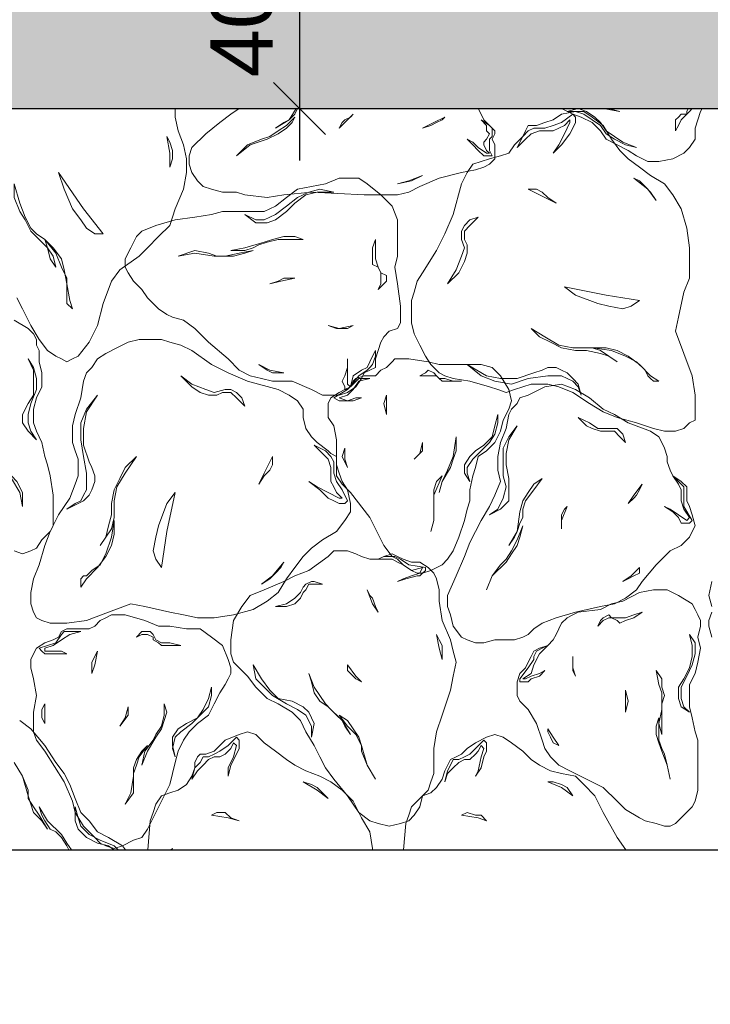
# Model space of a CAD drawing. Extents: x 341 to 3230, y 867 to 1366.
# Tile 10 of 26: x 516 to 543, y 1247 to 1285. Entities that reach past the tile are written whole.
import ezdxf
from ezdxf.xclip import XClip

# ---------------------------------------------------------------- set-up
doc = ezdxf.new("R2010")
doc.units = 0
doc.header["$XCLIPFRAME"] = 0
doc.layers.get('0').update_dxf_attribs({"linetype": 'CONTINUOUS'})
doc.layers.get('Defpoints').update_dxf_attribs({"linetype": 'CONTINUOUS'})
doc.layers.add('0.09mm', color=2, linetype='CONTINUOUS', lineweight=9)
doc.layers.add('0.25mm', color=1, linetype='CONTINUOUS', lineweight=25)
doc.styles.add('ARIAL', font='arial.ttf')
doc.dimstyles.new('MD_e50', dxfattribs={"dimtxt": 2.4, "dimasz": 2, "dimexe": 2, "dimexo": 1, "dimgap": 1, "dimtad": 1, "dimdec": 4, "dimlfac": 50, "dimdsep": 46, "dimtxsty": 'ARIAL', "dimblk1": 'OBLIQUE', "dimblk2": 'OBLIQUE', "dimsah": 1, "dimcen": 2.5, "dimdle": 2, "dimadec": 0, "dimazin": 0, "dimtfac": 1, "dimtdec": 4, "dimtmove": 2, "dimatfit": 3, "dimldrblk": 'OBLIQUE', "dimfxl": 2, "dimtolj": 1, "dimtzin": 0, "dimarcsym": 0})

# ---------------------------------------------------------------- blocks, each defined once
blk = doc.blocks.new('_OBLIQUE')
at = {"color": 0, "linetype": 'ByBlock'}
blk.add_line((-0.5, -0.5), (0.5, 0.5), dxfattribs=at)
blk = doc.blocks.new('*D261')
at = {"layer": '0.09mm', "color": 0, "lineweight": -2, "transparency": 16777216}
for p, q in [((526.826, 1291.29), (526.826, 1279.29)), ((522.613, 1289.29), (528.826, 1289.29)), ((521.395, 1281.29), (528.826, 1281.29))]:
    blk.add_line(p, q, dxfattribs=at)
at = {"layer": 'Defpoints', "color": 0, "transparency": 16777216}
for p in [(521.613, 1289.29), (520.395, 1281.29), (526.826, 1281.29)]:
    blk.add_point(p, dxfattribs=at)
at = {"layer": '0.09mm', "color": 0, "lineweight": -2, "transparency": 16777216, "xscale": 2, "yscale": 2, "zscale": 2}
for p, rotation in [((526.826, 1289.29), 90), ((526.826, 1281.29), 270)]:
    blk.add_blockref('_OBLIQUE', p, dxfattribs=dict(at, rotation=rotation))
at = {"layer": '0.09mm', "color": 0, "transparency": 16777216, "insert": (524.601, 1285.29), "char_height": 2.4, "attachment_point": 5, "rotation": 90, "style": 'ARIAL'}
blk.add_mtext('\\A1;400', dxfattribs=at)
blk = doc.blocks.new('kva')
at = {"color": 253, "lineweight": 9}
for points in [[(-8.644, 1.396), (-8.752, 1.611)], [(-8.913, 6.228), (-8.591, 6.443), (-7.03, 6.659)], [(-6.392, 6.659), (-6.389, 6.658), (-6.282, 6.604), (-6.067, 6.55), (-5.852, 6.443), (-5.745, 6.336), (-5.691, 6.174), (-5.691, 5.906), (-5.691, 5.584), (-5.691, 5.369), (-5.691, 5.101), (-5.638, 4.832), (-5.53, 4.564), (-5.476, 4.295), (-5.476, 4.027), (-5.53, 3.705), (-5.691, 3.329), (-5.799, 3.007), (-6.013, 2.792), (-6.228, 2.577), (-6.389, 2.416), (-6.765, 2.148), (-6.926, 1.933), (-7.087, 1.503), (-7.195, 1.074), (-7.356, 0.752), (-7.57, 0.483), (-7.678, 0.43), (-7.785, 0.376), (-7.893, 0.43), (-8, 0.483), (-8.161, 0.591), (-8.322, 0.805), (-8.483, 1.074), (-8.644, 1.396)], [(-5.423, 4.349), (-5.369, 4.51), (-5.101, 4.778), (-4.832, 4.993), (-4.617, 5.154), (-4.456, 5.262), (-4.242, 5.423), (-3.973, 5.53), (-3.812, 5.638), (-3.705, 5.745), (-3.651, 5.852), (-3.597, 5.906), (-3.597, 6.013), (-3.597, 6.121), (-3.544, 6.228), (-3.49, 6.336), (-3.436, 6.389), (-3.221, 6.55), (-3.113, 6.659)], [(-3.113, 6.659), (-1.235, 6.604), (-0.913, 6.336), (-0.752, 6.228), (-0.483, 6.013), (-0.054, 5.799), (0.107, 5.691), (0.215, 5.584), (0.215, 5.476), (0.215, 5.369), (0.161, 5.262), (0.215, 5.154), (0.268, 5.047), (0.376, 4.94), (0.483, 4.832), (0.483, 4.778), (0.43, 4.671), (0.483, 4.564), (0.483, 4.456), (0.483, 4.295), (0.376, 4.188), (0.268, 4.134), (0.107, 4.08), (-0.161, 4.027), (-0.591, 3.919), (-0.966, 3.758), (-1.181, 3.651), (-1.396, 3.597), (-1.718, 3.597), (-2.04, 3.597), (-3.06, 3.651), (-3.597, 3.597), (-3.919, 3.544), (-4.349, 3.597), (-4.51, 3.651), (-4.778, 3.651), (-4.993, 3.705), (-5.154, 3.758), (-5.262, 3.866), (-5.369, 4.027), (-5.423, 4.188), (-5.423, 4.349)], [(0.376, 5.906), (0.537, 5.799), (0.805, 5.638), (1.128, 5.476), (1.342, 5.369), (1.557, 5.315), (1.772, 5.262), (1.987, 5.154), (2.148, 5.101), (2.362, 4.993), (2.523, 4.832), (2.631, 4.671), (2.846, 4.564), (3.06, 4.456), (3.221, 4.349), (3.436, 4.242), (3.651, 4.242), (3.919, 4.295), (4.134, 4.403), (4.242, 4.51), (4.349, 4.671), (4.349, 4.886), (4.403, 5.047), (4.456, 5.208), (4.617, 5.476), (4.617, 5.53), (4.617, 5.638), (4.564, 5.745), (4.51, 5.799), (4.456, 5.906), (4.403, 5.96), (4.349, 6.067), (4.403, 6.174), (4.403, 6.282), (4.295, 6.336), (4.242, 6.389), (4.188, 6.443), (4.134, 6.55), (4.062, 6.659)], [(-3.758, 4.886), (-3.597, 4.993), (-3.49, 5.047), (-3.383, 5.154), (-3.329, 5.262), (-3.275, 5.315), (-3.114, 5.476), (-2.953, 5.584), (-2.685, 5.691), (-2.899, 5.638), (-3.06, 5.53), (-3.221, 5.423), (-3.329, 5.315), (-3.49, 5.047), (-3.758, 4.886)], [(1.772, 5.691), (2.04, 5.584), (2.201, 5.476), (2.47, 5.315), (2.899, 5.208), (2.577, 5.262), (2.255, 5.423), (1.987, 5.584), (1.772, 5.691)], [(3.973, 4.832), (3.973, 4.94), (3.973, 5.047), (4.027, 5.101), (4.08, 5.154), (4.188, 5.154), (4.188, 5.208), (4.242, 5.315), (4.188, 5.369), (4.242, 5.315), (4.295, 5.262), (4.242, 5.208), (4.188, 5.154), (4.134, 5.101), (4.08, 5.047), (4.027, 4.94), (3.973, 4.832)], [(-2.523, 4.886), (-2.416, 4.993), (-2.255, 5.154), (-2.309, 5.101), (-2.416, 5.047), (-2.47, 4.993), (-2.523, 4.886)], [(2.846, -0.698), (2.577, -0.591), (2.309, -0.43), (1.987, -0.215), (1.718, -0.107), (1.503, -0.054), (1.342, -0.054), (1.181, -0.054), (1.02, -0.107), (0.859, -0.161), (0.698, -0.215), (0.537, -0.161), (0.376, -0.107), (0, 0), (-0.322, 0.054), (-0.483, 0.107), (-0.591, 0.161), (-0.752, 0.322), (-0.859, 0.483), (-0.966, 0.698), (-1.074, 0.913), (-1.128, 1.128), (-1.128, 1.342), (-1.128, 1.557), (-1.074, 1.718), (-1.02, 1.933), (-0.913, 2.094), (-0.644, 2.523), (-0.483, 2.846), (-0.322, 3.221), (-0.161, 3.812), (-0.054, 4.027), (0.054, 4.188), (0.215, 4.242), (0.376, 4.295), (0.591, 4.349), (0.752, 4.403), (0.859, 4.564), (1.02, 4.725), (1.074, 4.832), (1.128, 4.94), (1.181, 4.94), (1.289, 4.94), (1.45, 4.993), (1.611, 5.047), (1.772, 5.154), (2.04, 5.208), (2.201, 5.208), (2.362, 5.101), (2.577, 4.94), (2.738, 4.671), (2.899, 4.456), (3.06, 4.295), (3.275, 4.134), (3.49, 3.973), (3.758, 3.812), (3.919, 3.597), (4.08, 3.329), (4.188, 2.953), (4.242, 2.577), (4.242, 2.255), (4.242, 1.987), (4.134, 1.718), (4.027, 1.235), (3.973, 0.966), (4.134, 0.537), (4.295, 0.107), (4.349, -0.268), (4.349, -0.591), (4.349, -0.752), (4.242, -0.805), (4.134, -0.913), (3.973, -0.966), (3.758, -0.966), (3.544, -0.913), (3.221, -0.805), (2.846, -0.698)], [(1.611, 4.403), (1.772, 4.564), (1.933, 4.778), (1.987, 4.886), (2.04, 4.993), (2.04, 5.101), (1.987, 5.154), (1.772, 4.993), (1.611, 4.94), (1.45, 4.886), (1.342, 4.886), (1.235, 4.886), (1.128, 4.832), (1.02, 4.725), (0.913, 4.51), (1.074, 4.671), (1.181, 4.778), (1.342, 4.832), (1.45, 4.832), (1.611, 4.832), (1.718, 4.886), (1.825, 4.94), (1.933, 5.047), (1.933, 4.993), (1.825, 4.778), (1.718, 4.564), (1.611, 4.403)], [(1.879, 5.208), (2.094, 5.262), (2.255, 5.208), (2.416, 5.101), (2.523, 4.993), (2.631, 4.832), (2.792, 4.725), (2.953, 4.617), (3.221, 4.51), (3.007, 4.564), (2.792, 4.671), (2.631, 4.778), (2.523, 4.94), (2.362, 5.047), (2.201, 5.154), (2.04, 5.208), (1.879, 5.208)], [(-4.51, 4.349), (-4.242, 4.564), (-3.919, 4.671), (-3.705, 4.778), (-3.544, 4.886), (-3.436, 4.993), (-3.383, 5.101), (-3.544, 4.94), (-3.705, 4.832), (-3.866, 4.725), (-4.027, 4.671), (-4.295, 4.564), (-4.51, 4.349)], [(-0.913, 4.886), (-0.752, 4.94), (-0.644, 4.993), (-0.537, 5.047), (-0.483, 5.101), (-0.698, 4.993), (-0.913, 4.886)], [(-0.054, 4.671), (0.054, 4.564), (0.161, 4.456), (0.268, 4.349), (0.43, 4.349), (0.376, 4.456), (0.376, 4.564), (0.376, 4.671), (0.43, 4.725), (0.43, 4.778), (0.43, 4.886), (0.376, 4.94), (0.215, 5.047), (0.322, 4.94), (0.322, 4.832), (0.376, 4.778), (0.322, 4.671), (0.268, 4.617), (0.268, 4.564), (0.322, 4.456), (0.376, 4.403), (0.322, 4.403), (0.161, 4.51), (0.054, 4.617), (-0.054, 4.671)], [(-5.799, 4.134), (-5.745, 4.295), (-5.745, 4.456), (-5.799, 4.617), (-5.852, 4.725), (-5.799, 4.403), (-5.799, 4.134)], [(-7.087, 2.846), (-7.463, 3.329), (-7.946, 4.027), (-7.839, 3.705), (-7.678, 3.329), (-7.517, 3.114), (-7.409, 2.953), (-7.248, 2.846), (-7.087, 2.846)], [(-8, 2.201), (-8.054, 2.416), (-8.161, 2.577), (-8.215, 2.738), (-8.376, 2.846), (-8.483, 2.953), (-8.591, 3.168), (-8.698, 3.436), (-8.805, 3.812), (-8.805, 3.544), (-8.698, 3.275), (-8.591, 3.114), (-8.483, 2.899), (-8.322, 2.738), (-8.161, 2.577), (-8.107, 2.362), (-8, 2.201)], [(-6.336, 2.899), (-6.067, 3.007), (-5.691, 3.114), (-5.315, 3.168), (-4.993, 3.221), (-4.778, 3.275), (-4.51, 3.275), (-4.242, 3.275), (-3.973, 3.275), (-3.758, 3.383), (-3.544, 3.544), (-3.329, 3.705), (-3.06, 3.758), (-2.792, 3.812), (-2.523, 3.919), (-2.416, 3.919), (-2.255, 3.919), (-2.148, 3.919), (-1.987, 3.812), (-1.718, 3.597), (-1.503, 3.383), (-1.396, 3.114), (-1.396, 2.792), (-1.396, 2.416), (-1.45, 2.201), (-1.396, 1.879), (-1.342, 1.45), (-1.342, 1.289), (-1.342, 1.128), (-1.396, 1.02), (-1.557, 0.966), (-1.664, 0.859), (-1.718, 0.752), (-1.772, 0.591), (-1.825, 0.43), (-1.825, 0.268), (-1.933, 0.215), (-2.04, 0.161), (-2.094, 0.054), (-2.201, -0.107), (-2.362, -0.215), (-2.523, -0.268), (-2.631, -0.268), (-2.846, -0.268), (-3.06, -0.161), (-3.436, 0), (-3.812, 0), (-4.027, 0.054), (-4.242, 0.107), (-4.456, 0.215), (-4.671, 0.43), (-5.047, 0.752), (-5.315, 1.02), (-5.53, 1.181), (-5.745, 1.235), (-5.852, 1.289), (-6.013, 1.396), (-6.121, 1.503), (-6.228, 1.611), (-6.336, 1.772), (-6.497, 1.933), (-6.604, 2.094), (-6.658, 2.201), (-6.658, 2.362), (-6.55, 2.577), (-6.443, 2.792), (-6.336, 2.899)], [(-1.396, 3.812), (-1.128, 3.866), (-0.913, 3.973), (-1.181, 3.866), (-1.396, 3.812)], [(3.597, 3.49), (3.49, 3.651), (3.383, 3.758), (3.275, 3.866), (3.168, 3.919), (3.436, 3.705), (3.597, 3.49)], [(-4.349, 3.221), (-4.134, 3.06), (-3.919, 3.06), (-3.758, 3.114), (-3.544, 3.275), (-3.383, 3.436), (-3.168, 3.597), (-2.953, 3.651), (-2.631, 3.651), (-2.899, 3.705), (-3.114, 3.651), (-3.329, 3.544), (-3.544, 3.383), (-3.758, 3.221), (-3.973, 3.114), (-4.134, 3.114), (-4.349, 3.221)], [(1.664, 3.436), (1.503, 3.544), (1.396, 3.651), (1.289, 3.705), (1.128, 3.705), (1.45, 3.544), (1.664, 3.436)], [(-0.43, 1.879), (-0.215, 2.094), (-0.107, 2.309), (-0.054, 2.47), (-0.054, 2.631), (-0.107, 2.738), (-0.107, 2.899), (0, 3.007), (0.161, 3.168), (0, 3.114), (-0.107, 3.007), (-0.161, 2.899), (-0.161, 2.738), (-0.107, 2.577), (-0.161, 2.416), (-0.268, 2.148), (-0.43, 1.879)], [(-7.678, 1.396), (-7.731, 1.557), (-7.785, 1.879), (-7.839, 2.148), (-7.893, 2.362), (-8.054, 2.577), (-8.215, 2.738), (-8, 2.47), (-7.893, 2.201), (-7.785, 1.987), (-7.785, 1.772), (-7.785, 1.611), (-7.785, 1.557), (-7.785, 1.503), (-7.678, 1.396)], [(-4.617, 2.523), (-4.456, 2.523), (-4.349, 2.523), (-4.188, 2.577), (-4.08, 2.631), (-3.919, 2.685), (-3.705, 2.738), (-3.49, 2.738), (-3.221, 2.738), (-3.383, 2.792), (-3.597, 2.792), (-3.812, 2.738), (-3.973, 2.685), (-4.349, 2.577), (-4.617, 2.523)], [(-1.825, 2.738), (-1.879, 2.577), (-1.879, 2.362), (-1.879, 2.255), (-1.772, 2.201), (-1.718, 2.094), (-1.718, 2.04), (-1.718, 1.879), (-1.772, 1.772), (-1.664, 1.879), (-1.611, 1.933), (-1.611, 2.04), (-1.718, 2.094), (-1.772, 2.201), (-1.825, 2.362), (-1.825, 2.523), (-1.825, 2.738)], [(-5.638, 2.416), (-5.315, 2.47), (-4.94, 2.416), (-4.778, 2.416), (-4.564, 2.416), (-4.349, 2.47), (-4.188, 2.523), (-4.456, 2.47), (-4.725, 2.416), (-4.886, 2.416), (-5.047, 2.47), (-5.315, 2.523), (-5.638, 2.416)], [(-3.866, 1.879), (-3.651, 1.933), (-3.383, 1.987), (-3.49, 1.987), (-3.597, 1.987), (-3.705, 1.933), (-3.866, 1.879)], [(3.275, 1.557), (2.631, 1.664), (1.825, 1.825), (2.04, 1.664), (2.47, 1.503), (2.685, 1.45), (2.953, 1.396), (3.114, 1.45), (3.275, 1.557)], [(-8.054, -2.792), (-8.054, -2.523), (-8.054, -2.201), (-8.107, -1.825), (-8.161, -1.611), (-8.215, -1.45), (-8.268, -1.181), (-8.376, -0.966), (-8.429, -0.805), (-8.429, -0.537), (-8.376, -0.322), (-8.268, -0.107), (-8.268, 0.161), (-8.322, 0.376), (-8.322, 0.591), (-8.376, 0.698), (-8.376, 0.805), (-8.429, 0.913), (-8.537, 1.02), (-8.805, 1.181)], [(-8.805, -3.275), (-8.644, -3.329), (-8.483, -3.275), (-8.376, -3.221), (-8.268, -3.06), (-8.107, -2.899), (-8.054, -2.792)], [(-2.738, 1.074), (-2.577, 1.02), (-2.47, 1.02), (-2.362, 1.02), (-2.255, 1.074), (-2.523, 1.02), (-2.738, 1.074)], [(2.846, 0.376), (2.685, 0.483), (2.523, 0.591), (2.362, 0.644), (2.148, 0.644), (1.987, 0.644), (1.718, 0.698), (1.45, 0.859), (1.181, 1.02), (1.342, 0.859), (1.557, 0.752), (1.772, 0.644), (2.04, 0.591), (2.255, 0.591), (2.523, 0.537), (2.685, 0.483), (2.846, 0.376)], [(-8.215, -3.168), (-8.107, -2.899), (-7.946, -2.577), (-7.731, -2.255), (-7.624, -1.987), (-7.57, -1.825), (-7.57, -1.664), (-7.57, -1.503), (-7.624, -1.342), (-7.678, -1.181), (-7.678, -1.02), (-7.678, -0.859), (-7.624, -0.644), (-7.517, -0.322), (-7.463, 0), (-7.409, 0.161), (-7.302, 0.268), (-7.195, 0.43), (-7.033, 0.537), (-6.819, 0.644), (-6.604, 0.752), (-6.389, 0.805), (-6.174, 0.805), (-5.96, 0.805), (-5.799, 0.752), (-5.584, 0.698), (-5.369, 0.591), (-4.993, 0.322), (-4.671, 0.161), (-4.295, 0), (-3.705, -0.161), (-3.49, -0.268), (-3.329, -0.376), (-3.221, -0.537), (-3.221, -0.698), (-3.168, -0.913), (-3.06, -1.074), (-2.953, -1.181), (-2.738, -1.342), (-2.685, -1.396), (-2.577, -1.45), (-2.577, -1.503), (-2.577, -1.611), (-2.523, -1.772), (-2.47, -1.933), (-2.362, -2.094), (-2.309, -2.362), (-2.309, -2.523), (-2.416, -2.685), (-2.577, -2.899), (-2.846, -3.06), (-3.06, -3.221), (-3.221, -3.383), (-3.383, -3.597), (-3.544, -3.812), (-3.705, -4.08), (-3.919, -4.242), (-4.188, -4.403), (-4.564, -4.51), (-4.94, -4.564), (-5.262, -4.564), (-5.53, -4.51), (-5.799, -4.456), (-6.282, -4.349), (-6.55, -4.295), (-6.98, -4.456), (-7.409, -4.617), (-7.785, -4.671), (-8.107, -4.671), (-8.268, -4.617), (-8.376, -4.564), (-8.429, -4.456), (-8.483, -4.295), (-8.483, -4.08), (-8.429, -3.812), (-8.322, -3.544), (-8.215, -3.168)], [(-2.362, 0.43), (-2.362, 0.268), (-2.416, 0.107), (-2.47, 0), (-2.416, -0.107), (-2.416, -0.161), (-2.362, -0.161), (-2.148, 0.107), (-1.987, 0.215), (-1.933, 0.268), (-1.879, 0.322), (-1.825, 0.483), (-1.825, 0.591), (-1.879, 0.483), (-1.933, 0.376), (-1.987, 0.268), (-2.094, 0.215), (-2.255, 0.107), (-2.309, -0.107), (-2.362, -0.054), (-2.362, 0.107), (-2.362, 0.322), (-2.362, 0.43)], [(3.651, 0), (3.49, 0.107), (3.275, 0.322), (3.06, 0.483), (2.846, 0.591), (2.631, 0.644), (2.362, 0.644), (2.738, 0.591), (3.007, 0.483), (3.221, 0.376), (3.383, 0.215), (3.436, 0.107), (3.49, 0.054), (3.544, 0), (3.651, 0)], [(-8.376, -1.128), (-8.537, -0.966), (-8.644, -0.805), (-8.644, -0.644), (-8.537, -0.43), (-8.429, -0.268), (-8.429, -0.054), (-8.429, 0.215), (-8.537, 0.43), (-8.429, 0.268), (-8.376, 0.054), (-8.376, -0.161), (-8.483, -0.43), (-8.537, -0.644), (-8.537, -0.805), (-8.483, -0.966), (-8.376, -1.128)], [(-0.43, -3.436), (-0.322, -3.275), (-0.215, -3.007), (-0.107, -2.685), (-0.054, -2.47), (0, -2.309), (0, -2.094), (0.054, -1.825), (0.107, -1.664), (0.161, -1.45), (0.322, -1.342), (0.483, -1.181), (0.591, -0.966), (0.644, -0.752), (0.752, -0.537), (0.805, -0.376), (0.752, -0.161), (0.591, 0.107), (0.43, 0.268), (0.215, 0.322), (-0.054, 0.322), (-0.376, 0.322), (-0.591, 0.322), (-0.805, 0.376), (-1.181, 0.43), (-1.289, 0.43), (-1.45, 0.43), (-1.503, 0.376), (-1.611, 0.268), (-1.718, 0.215), (-1.825, 0.107), (-1.933, 0.107), (-2.04, 0.107), (-2.201, 0.054), (-2.255, 0), (-2.309, -0.107), (-2.416, -0.161), (-2.523, -0.215), (-2.685, -0.322), (-2.738, -0.43), (-2.738, -0.537), (-2.738, -0.698), (-2.631, -0.859), (-2.577, -1.128), (-2.577, -1.45), (-2.577, -1.611), (-2.577, -1.825), (-2.47, -1.987), (-2.309, -2.148), (-1.933, -2.631), (-1.772, -2.953), (-1.664, -3.168), (-1.503, -3.383), (-1.396, -3.436), (-1.289, -3.544), (-1.128, -3.651), (-1.02, -3.705), (-0.913, -3.705), (-0.752, -3.651), (-0.537, -3.544), (-0.43, -3.436)], [(-4.08, 0.322), (-3.919, 0.215), (-3.812, 0.161), (-3.705, 0.161), (-3.597, 0.161), (-3.866, 0.215), (-4.08, 0.322)], [(-0.161, 0), (-0.322, 0), (-0.43, 0), (-0.537, 0), (-0.591, 0.054), (-0.644, 0.107), (-0.752, 0.107), (-0.859, 0.107), (-0.966, 0.107), (-0.859, 0.161), (-0.805, 0.215), (-0.698, 0.161), (-0.644, 0.107), (-0.591, 0.054), (-0.483, 0.054), (-0.322, 0), (-0.161, 0)], [(2.148, -0.268), (2.094, -0.054), (1.987, 0.054), (1.879, 0.161), (1.772, 0.215), (1.664, 0.268), (1.503, 0.268), (1.396, 0.215), (1.235, 0.161), (0.913, 0.054), (0.591, 0.054), (0.322, 0.107), (-0.054, 0.322), (0.215, 0.107), (0.483, 0), (0.805, -0.054), (1.128, 0.054), (1.503, 0.107), (1.772, 0.107), (1.879, 0.054), (1.987, 0), (2.094, -0.107), (2.148, -0.268)], [(-5.584, 0.107), (-5.369, -0.107), (-5.208, -0.215), (-5.047, -0.268), (-4.886, -0.268), (-4.778, -0.215), (-4.617, -0.215), (-4.51, -0.322), (-4.349, -0.483), (-4.403, -0.322), (-4.51, -0.215), (-4.617, -0.161), (-4.725, -0.161), (-4.94, -0.215), (-5.101, -0.161), (-5.369, -0.054), (-5.584, 0.107)], [(-2.094, -0.322), (-2.255, -0.376), (-2.416, -0.376), (-2.523, -0.376), (-2.631, -0.322), (-2.362, -0.161), (-2.255, -0.054), (-2.148, 0.054), (-1.933, 0.054), (-2.148, 0), (-2.255, -0.161), (-2.362, -0.268), (-2.523, -0.322), (-2.523, -0.322), (-2.362, -0.376), (-2.201, -0.322), (-2.094, -0.322)], [(-0.43, -4.349), (-0.43, -4.134), (-0.268, -3.758), (-0.107, -3.383), (0, -3.114), (0.107, -2.899), (0.215, -2.685), (0.376, -2.416), (0.483, -2.201), (0.591, -1.933), (0.537, -1.718), (0.537, -1.45), (0.591, -1.181), (0.698, -0.913), (0.752, -0.644), (0.805, -0.537), (0.913, -0.43), (0.966, -0.322), (1.128, -0.268), (1.45, -0.107), (1.772, -0.054), (2.04, -0.161), (2.309, -0.322), (2.577, -0.537), (2.792, -0.644), (3.06, -0.805), (3.49, -0.966), (3.651, -1.074), (3.705, -1.181), (3.758, -1.289), (3.812, -1.45), (3.812, -1.557), (3.866, -1.718), (3.919, -1.825), (4.08, -1.933), (4.188, -2.04), (4.188, -2.148), (4.188, -2.309), (4.242, -2.416), (4.295, -2.577), (4.349, -2.792), (4.295, -2.899), (4.242, -3.007), (4.08, -3.168), (3.866, -3.275), (3.597, -3.544), (3.329, -3.866), (3.221, -4.027), (3.007, -4.188), (2.792, -4.295), (2.523, -4.349), (2.04, -4.456), (1.664, -4.564), (1.396, -4.671), (1.235, -4.778), (1.128, -4.886), (1.02, -4.94), (0.859, -4.993), (0.644, -4.993), (0.483, -4.993), (0.268, -5.047), (0.107, -5.047), (-0.054, -4.993), (-0.161, -4.94), (-0.322, -4.725), (-0.376, -4.51), (-0.43, -4.349)], [(-7.785, -2.47), (-7.57, -2.362), (-7.463, -2.309), (-7.356, -2.201), (-7.302, -2.094), (-7.248, -1.933), (-7.248, -1.825), (-7.302, -1.664), (-7.356, -1.557), (-7.463, -1.235), (-7.463, -0.913), (-7.409, -0.591), (-7.195, -0.268), (-7.409, -0.537), (-7.517, -0.805), (-7.517, -1.128), (-7.463, -1.45), (-7.409, -1.772), (-7.409, -2.094), (-7.463, -2.201), (-7.517, -2.309), (-7.624, -2.362), (-7.785, -2.47)], [(-1.611, -0.644), (-1.664, -0.43), (-1.611, -0.268), (-1.611, -0.483), (-1.611, -0.644)], [(0, -1.933), (-0.107, -1.772), (-0.107, -1.611), (0, -1.45), (0.107, -1.342), (0.268, -1.235), (0.43, -1.074), (0.483, -0.859), (0.537, -0.644), (0.537, -0.805), (0.483, -1.02), (0.376, -1.181), (0.215, -1.342), (0.054, -1.503), (-0.054, -1.664), (-0.054, -1.772), (0, -1.933)], [(2.094, -0.698), (2.255, -0.859), (2.362, -0.913), (2.523, -0.966), (2.631, -0.966), (2.685, -0.966), (2.792, -0.966), (2.899, -1.074), (3.007, -1.181), (2.953, -1.02), (2.899, -0.966), (2.846, -0.913), (2.738, -0.913), (2.577, -0.913), (2.47, -0.913), (2.309, -0.805), (2.094, -0.698)], [(0.376, -2.577), (0.591, -2.47), (0.752, -2.309), (0.752, -2.094), (0.752, -1.879), (0.698, -1.611), (0.698, -1.396), (0.752, -1.128), (0.913, -0.859), (0.752, -1.074), (0.644, -1.289), (0.644, -1.503), (0.644, -1.825), (0.698, -2.04), (0.644, -2.255), (0.537, -2.47), (0.376, -2.577)], [(-0.591, -2.148), (-0.537, -1.933), (-0.43, -1.718), (-0.322, -1.45), (-0.268, -1.074), (-0.268, -1.181), (-0.268, -1.342), (-0.322, -1.503), (-0.376, -1.664), (-0.537, -1.933), (-0.591, -2.148)], [(-8.644, -2.416), (-8.698, -2.148), (-8.859, -1.879), (-8.913, -1.718), (-8.966, -1.557), (-8.966, -1.396), (-8.966, -1.235), (-8.913, -1.45), (-8.913, -1.664), (-8.859, -1.825), (-8.752, -1.933), (-8.644, -2.148), (-8.644, -2.416)], [(-3.114, -1.933), (-2.899, -2.094), (-2.738, -2.255), (-2.631, -2.309), (-2.523, -2.362), (-2.416, -2.362), (-2.362, -2.309), (-2.47, -2.094), (-2.577, -1.933), (-2.631, -1.772), (-2.631, -1.664), (-2.631, -1.557), (-2.685, -1.45), (-2.792, -1.342), (-3.007, -1.235), (-2.846, -1.396), (-2.738, -1.503), (-2.685, -1.664), (-2.685, -1.772), (-2.685, -1.933), (-2.631, -2.04), (-2.577, -2.148), (-2.47, -2.255), (-2.523, -2.255), (-2.738, -2.148), (-2.953, -2.04), (-3.114, -1.933)], [(-2.362, -1.664), (-2.47, -1.45), (-2.416, -1.289), (-2.416, -1.503), (-2.362, -1.664)], [(-1.074, -1.503), (-0.966, -1.396), (-0.913, -1.181), (-0.913, -1.342), (-1.074, -1.503)], [(-7.141, -3.168), (-7.033, -3.007), (-6.926, -2.846), (-6.872, -2.631), (-6.872, -2.47), (-6.872, -2.309), (-6.819, -2.04), (-6.658, -1.772), (-6.443, -1.45), (-6.658, -1.664), (-6.765, -1.879), (-6.872, -2.094), (-6.926, -2.362), (-6.926, -2.577), (-6.98, -2.792), (-7.033, -3.007), (-7.141, -3.168)], [(-4.08, -1.987), (-3.973, -1.825), (-3.866, -1.718), (-3.812, -1.611), (-3.812, -1.45), (-3.973, -1.772), (-4.08, -1.987)], [(-0.752, -2.899), (-0.698, -2.685), (-0.698, -2.416), (-0.698, -2.255), (-0.698, -2.094), (-0.644, -1.933), (-0.537, -1.825), (-0.698, -2.201), (-0.698, -2.47), (-0.698, -2.685), (-0.752, -2.899)], [(0.752, -3.168), (0.859, -3.007), (0.913, -2.899), (0.966, -2.738), (1.02, -2.631), (1.02, -2.47), (1.074, -2.309), (1.235, -2.094), (1.396, -1.879), (1.235, -1.987), (1.128, -2.148), (1.02, -2.309), (0.966, -2.523), (0.913, -2.899), (0.752, -3.168)], [(3.758, -2.416), (3.919, -2.523), (4.027, -2.631), (4.08, -2.738), (4.188, -2.738), (4.242, -2.738), (4.295, -2.685), (4.134, -2.416), (4.134, -2.201), (4.134, -2.094), (4.134, -2.04), (4.027, -1.933), (3.919, -1.825), (4.027, -1.987), (4.08, -2.094), (4.08, -2.201), (4.08, -2.309), (4.134, -2.47), (4.242, -2.631), (4.188, -2.685), (4.027, -2.577), (3.866, -2.47), (3.758, -2.416)], [(3.06, -2.362), (3.168, -2.255), (3.221, -2.201), (3.275, -2.094), (3.329, -1.987), (3.168, -2.201), (3.06, -2.362)], [(-5.96, -3.597), (-5.852, -2.899), (-5.691, -2.148), (-5.852, -2.362), (-6.013, -2.792), (-6.067, -3.007), (-6.121, -3.275), (-6.067, -3.436), (-5.96, -3.597)], [(1.772, -2.846), (1.772, -2.685), (1.879, -2.416), (1.825, -2.47), (1.772, -2.577), (1.772, -2.738), (1.772, -2.846)], [(-7.517, -3.973), (-7.409, -3.812), (-7.195, -3.597), (-7.033, -3.383), (-6.926, -3.168), (-6.872, -2.953), (-6.872, -2.685), (-6.926, -3.007), (-7.033, -3.329), (-7.141, -3.544), (-7.302, -3.651), (-7.409, -3.758), (-7.463, -3.758), (-7.517, -3.812), (-7.517, -3.973)], [(0.322, -4.027), (0.43, -3.758), (0.698, -3.49), (0.805, -3.329), (0.913, -3.168), (0.966, -3.007), (1.02, -2.792), (0.913, -3.06), (0.805, -3.275), (0.698, -3.436), (0.591, -3.544), (0.43, -3.758), (0.322, -4.027)], [(-23.624, -4.94), (-23.678, -4.725), (-23.678, -4.617), (-23.624, -4.456)], [(-23.624, -4.349), (-23.678, -4.134), (-23.624, -3.866)], [(-1.933, -8.483), (-2.148, -8.322), (-2.362, -8), (-2.631, -7.678), (-2.792, -7.463), (-2.899, -7.248), (-3.007, -7.033), (-3.168, -6.765), (-3.275, -6.55), (-3.436, -6.389), (-3.705, -6.228), (-3.919, -6.121), (-4.134, -5.906), (-4.295, -5.691), (-4.456, -5.53), (-4.564, -5.423), (-4.617, -5.262), (-4.617, -5.154), (-4.617, -4.993), (-4.564, -4.617), (-4.403, -4.349), (-4.242, -4.134), (-3.973, -4.027), (-3.597, -3.866), (-3.383, -3.758), (-3.114, -3.651), (-2.738, -3.383), (-2.631, -3.275), (-2.47, -3.275), (-2.362, -3.275), (-2.201, -3.329), (-2.094, -3.383), (-1.933, -3.436), (-1.772, -3.436), (-1.664, -3.383), (-1.503, -3.329), (-1.396, -3.383), (-1.289, -3.436), (-1.128, -3.49), (-0.966, -3.49), (-0.805, -3.597), (-0.698, -3.705), (-0.644, -3.812), (-0.591, -4.027), (-0.591, -4.242), (-0.537, -4.617), (-0.376, -4.993), (-0.322, -5.208), (-0.268, -5.423), (-0.322, -5.691), (-0.376, -5.96), (-0.537, -6.443), (-0.644, -6.765), (-0.698, -7.087), (-0.698, -7.248), (-0.698, -7.409), (-0.698, -7.57), (-0.752, -7.731), (-0.805, -7.893), (-0.913, -8), (-0.966, -8.215), (-1.074, -8.376), (-1.181, -8.483), (-1.342, -8.537), (-1.557, -8.591), (-1.772, -8.537), (-1.933, -8.483)], [(-1.396, -3.866), (-1.235, -3.812), (-1.02, -3.758), (-0.966, -3.758), (-0.913, -3.705), (-0.859, -3.651), (-0.859, -3.597), (-1.181, -3.544), (-1.342, -3.436), (-1.45, -3.383), (-1.503, -3.383), (-1.664, -3.383), (-1.772, -3.436), (-1.664, -3.436), (-1.503, -3.436), (-1.396, -3.49), (-1.289, -3.544), (-1.128, -3.651), (-0.913, -3.597), (-0.966, -3.705), (-1.128, -3.758), (-1.289, -3.812), (-1.396, -3.866)], [(-4.027, -3.919), (-3.866, -3.812), (-3.758, -3.705), (-3.651, -3.597), (-3.597, -3.49), (-3.812, -3.758), (-4.027, -3.919)], [(2.953, -3.866), (3.06, -3.812), (3.168, -3.758), (3.275, -3.705), (3.275, -3.597), (3.114, -3.758), (2.953, -3.866)], [(-3.758, -4.349), (-3.544, -4.349), (-3.383, -4.295), (-3.275, -4.188), (-3.221, -4.08), (-3.168, -4.027), (-3.114, -3.919), (-3.007, -3.919), (-2.846, -3.919), (-3.007, -3.866), (-3.06, -3.866), (-3.168, -3.919), (-3.221, -3.973), (-3.275, -4.08), (-3.383, -4.188), (-3.544, -4.295), (-3.758, -4.349)], [(-1.772, -4.456), (-1.825, -4.349), (-1.879, -4.188), (-1.933, -4.134), (-1.987, -4.027), (-1.879, -4.295), (-1.772, -4.456)], [(4.349, -8.107), (4.403, -7.893), (4.403, -7.517), (4.403, -7.195), (4.403, -6.926), (4.349, -6.765), (4.295, -6.497), (4.242, -6.282), (4.242, -6.067), (4.242, -5.852), (4.349, -5.638), (4.403, -5.423), (4.456, -5.154), (4.403, -4.94), (4.456, -4.725), (4.456, -4.617), (4.403, -4.51), (4.349, -4.403), (4.295, -4.295), (4.027, -4.134), (3.812, -4.027), (3.544, -4.027), (3.275, -4.08), (2.953, -4.242), (2.738, -4.295), (2.523, -4.403), (2.094, -4.456), (1.987, -4.51), (1.879, -4.564), (1.772, -4.671), (1.718, -4.778), (1.664, -4.886), (1.611, -4.993), (1.503, -5.101), (1.342, -5.154), (1.235, -5.208), (1.181, -5.315), (1.128, -5.423), (1.074, -5.53), (0.966, -5.638), (0.913, -5.799), (0.913, -5.906), (0.913, -6.067), (0.966, -6.174), (1.128, -6.336), (1.289, -6.604), (1.396, -6.926), (1.45, -7.087), (1.557, -7.248), (1.718, -7.409), (1.933, -7.517), (2.577, -7.839), (2.846, -8.107), (3.007, -8.268), (3.275, -8.429), (3.383, -8.483), (3.597, -8.537), (3.758, -8.591), (3.866, -8.591), (3.973, -8.537), (4.134, -8.376), (4.295, -8.215), (4.349, -8.107)], [(-6.336, -8.805), (-6.228, -8.644), (-6.067, -8.322), (-5.906, -8), (-5.799, -7.785), (-5.745, -7.57), (-5.691, -7.356), (-5.638, -7.141), (-5.53, -6.926), (-5.423, -6.765), (-5.262, -6.604), (-5.047, -6.443), (-4.94, -6.228), (-4.832, -6.013), (-4.725, -5.852), (-4.671, -5.745), (-4.617, -5.638), (-4.617, -5.53), (-4.671, -5.369), (-4.778, -5.101), (-4.993, -4.94), (-5.208, -4.778), (-5.476, -4.778), (-5.799, -4.725), (-6.013, -4.725), (-6.282, -4.617), (-6.658, -4.51), (-6.819, -4.51), (-6.926, -4.51), (-7.033, -4.564), (-7.141, -4.617), (-7.248, -4.725), (-7.356, -4.778), (-7.517, -4.778), (-7.624, -4.778), (-7.785, -4.778), (-7.893, -4.832), (-7.946, -4.94), (-8.054, -4.993), (-8.215, -5.047), (-8.376, -5.154), (-8.429, -5.262), (-8.483, -5.369), (-8.483, -5.53), (-8.429, -5.745), (-8.376, -6.067), (-8.429, -6.389), (-8.429, -6.55), (-8.429, -6.765), (-8.376, -6.926), (-8.215, -7.141), (-7.839, -7.731), (-7.678, -8.107), (-7.624, -8.322), (-7.463, -8.591), (-7.356, -8.698), (-7.248, -8.805), (-7.141, -8.913), (-7.033, -8.966), (-6.872, -9.02), (-6.711, -8.966), (-6.497, -8.859), (-6.336, -8.805)], [(3.329, -4.456), (3.168, -4.564), (3.007, -4.617), (2.899, -4.671), (2.846, -4.617), (2.738, -4.564), (2.685, -4.564), (2.577, -4.617), (2.47, -4.725), (2.523, -4.617), (2.577, -4.564), (2.685, -4.51), (2.738, -4.564), (2.846, -4.564), (3.007, -4.564), (3.168, -4.51), (3.329, -4.456)], [(-7.785, -5.262), (-7.893, -5.262), (-8.107, -5.262), (-8.161, -5.262), (-8.215, -5.262), (-8.268, -5.208), (-8.322, -5.154), (-8, -5.047), (-7.893, -4.886), (-7.839, -4.832), (-7.731, -4.832), (-7.624, -4.832), (-7.517, -4.832), (-7.731, -4.886), (-7.893, -4.993), (-8.054, -5.101), (-8.215, -5.154), (-8.215, -5.208), (-8.054, -5.208), (-7.893, -5.208), (-7.785, -5.262)], [(-5.584, -5.101), (-5.799, -5.101), (-5.96, -5.101), (-6.013, -5.047), (-6.121, -4.993), (-6.121, -4.94), (-6.228, -4.886), (-6.336, -4.886), (-6.443, -4.94), (-6.336, -4.832), (-6.282, -4.832), (-6.174, -4.832), (-6.121, -4.886), (-6.067, -4.993), (-5.96, -5.047), (-5.799, -5.047), (-5.584, -5.101)], [(-0.537, -5.369), (-0.537, -5.208), (-0.537, -5.101), (-0.591, -4.993), (-0.644, -4.886), (-0.591, -5.154), (-0.537, -5.369)], [(4.242, -6.389), (4.08, -6.282), (4.027, -6.121), (4.027, -5.906), (4.134, -5.745), (4.242, -5.53), (4.295, -5.315), (4.295, -5.101), (4.242, -4.886), (4.349, -5.047), (4.349, -5.262), (4.295, -5.476), (4.188, -5.691), (4.08, -5.906), (4.08, -6.121), (4.134, -6.282), (4.242, -6.389)], [(1.45, -5.584), (1.342, -5.691), (1.181, -5.745), (1.128, -5.799), (1.02, -5.799), (0.966, -5.799), (0.966, -5.745), (1.128, -5.53), (1.235, -5.369), (1.235, -5.315), (1.289, -5.208), (1.396, -5.154), (1.503, -5.101), (1.342, -5.262), (1.235, -5.476), (1.181, -5.638), (1.02, -5.745), (1.074, -5.745), (1.181, -5.691), (1.342, -5.638), (1.45, -5.584)], [(-7.302, -5.638), (-7.302, -5.423), (-7.195, -5.208), (-7.248, -5.476), (-7.302, -5.638)], [(2.04, -5.691), (1.987, -5.53), (1.987, -5.315), (1.987, -5.584), (2.04, -5.691)], [(-3.06, -6.872), (-3.007, -6.604), (-3.114, -6.389), (-3.221, -6.282), (-3.436, -6.174), (-3.705, -6.121), (-3.866, -5.96), (-4.027, -5.745), (-4.188, -5.476), (-4.134, -5.745), (-3.973, -5.906), (-3.812, -6.067), (-3.544, -6.228), (-3.329, -6.336), (-3.168, -6.443), (-3.06, -6.658), (-3.06, -6.872)], [(-2.094, -5.799), (-2.201, -5.691), (-2.362, -5.476), (-2.362, -5.584), (-2.255, -5.691), (-2.201, -5.745), (-2.094, -5.799)], [(-2.309, -6.819), (-2.416, -6.658), (-2.47, -6.55), (-2.577, -6.443), (-2.685, -6.336), (-2.792, -6.228), (-2.899, -6.067), (-3.007, -5.906), (-3.114, -5.638), (-3.06, -5.799), (-3.007, -6.013), (-2.899, -6.174), (-2.738, -6.282), (-2.47, -6.55), (-2.309, -6.819)], [(3.705, -6.819), (3.651, -6.604), (3.705, -6.336), (3.705, -6.174), (3.705, -6.013), (3.651, -5.852), (3.597, -5.584), (3.705, -5.745), (3.705, -5.906), (3.758, -6.067), (3.705, -6.228), (3.705, -6.55), (3.705, -6.819), (3.705, -6.819)], [(-5.691, -7.248), (-5.745, -7.033), (-5.745, -6.872), (-5.638, -6.711), (-5.476, -6.604), (-5.262, -6.497), (-5.154, -6.336), (-5.047, -6.121), (-4.993, -5.906), (-4.993, -6.067), (-5.047, -6.282), (-5.208, -6.443), (-5.369, -6.604), (-5.584, -6.765), (-5.691, -6.872), (-5.745, -7.087), (-5.691, -7.248)], [(3.007, -6.389), (3.007, -6.228), (3.007, -5.96), (3.06, -6.174), (3.007, -6.389)], [(-8.215, -6.604), (-8.268, -6.497), (-8.268, -6.389), (-8.268, -6.336), (-8.215, -6.228), (-8.215, -6.443), (-8.215, -6.604)], [(-6.336, -7.409), (-6.282, -7.141), (-6.121, -6.926), (-6.067, -6.819), (-5.96, -6.658), (-5.906, -6.443), (-5.906, -6.228), (-5.852, -6.389), (-5.906, -6.55), (-5.96, -6.711), (-6.067, -6.872), (-6.228, -7.141), (-6.336, -7.409), (-6.336, -7.409)], [(-8.698, -6.55), (-8.483, -6.711), (-8.215, -7.033), (-8, -7.356), (-7.839, -7.57), (-7.731, -7.785), (-7.624, -8.054), (-7.517, -8.322), (-7.356, -8.483), (-7.195, -8.698), (-6.98, -8.805), (-6.711, -8.966), (-6.55, -9.181), (-6.389, -9.396), (-6.228, -9.611), (-6.121, -9.718), (-6.067, -9.825), (-6.067, -9.933), (-6.067, -10.094), (-6.121, -10.47), (-6.282, -10.738), (-6.497, -10.953), (-6.765, -11.06), (-7.087, -11.168), (-7.356, -11.275), (-7.57, -11.436), (-8, -11.705), (-8.107, -11.758), (-8.268, -11.812), (-8.376, -11.758), (-8.537, -11.705), (-8.644, -11.651), (-8.805, -11.597)], [(-6.765, -6.658), (-6.658, -6.497), (-6.604, -6.282), (-6.604, -6.443), (-6.765, -6.658)], [(-1.825, -7.678), (-1.987, -7.409), (-2.094, -7.033), (-2.148, -6.872), (-2.255, -6.711), (-2.362, -6.55), (-2.523, -6.443), (-2.362, -6.658), (-2.201, -6.819), (-2.094, -7.033), (-2.094, -7.141), (-1.987, -7.409), (-1.825, -7.678)], [(3.866, -7.678), (3.812, -7.409), (3.705, -7.141), (3.651, -6.98), (3.597, -6.819), (3.597, -6.658), (3.651, -6.497), (3.651, -6.711), (3.651, -6.926), (3.705, -7.087), (3.758, -7.195), (3.812, -7.409), (3.866, -7.678)], [(-2.577, -11.973), (-2.846, -11.919), (-3.114, -11.812), (-3.436, -11.705), (-3.705, -11.651), (-3.866, -11.651), (-4.027, -11.705), (-4.188, -11.758), (-4.349, -11.812), (-4.456, -11.919), (-4.617, -11.973), (-4.778, -11.973), (-4.94, -11.973), (-5.262, -11.919), (-5.584, -11.919), (-5.691, -11.919), (-5.852, -11.866), (-6.013, -11.758), (-6.121, -11.651), (-6.389, -11.275), (-6.55, -10.953), (-6.604, -10.738), (-6.604, -10.577), (-6.55, -10.362), (-6.497, -10.201), (-6.389, -9.772), (-6.282, -9.45), (-6.228, -9.074), (-6.174, -8.483), (-6.121, -8.322), (-6.067, -8.161), (-5.96, -8), (-5.799, -7.946), (-5.638, -7.893), (-5.476, -7.785), (-5.369, -7.624), (-5.315, -7.463), (-5.315, -7.356), (-5.262, -7.248), (-5.208, -7.195), (-5.101, -7.195), (-4.94, -7.141), (-4.832, -7.033), (-4.725, -6.926), (-4.456, -6.819), (-4.295, -6.765), (-4.134, -6.819), (-3.973, -6.98), (-3.758, -7.141), (-3.544, -7.302), (-3.383, -7.409), (-3.168, -7.517), (-2.899, -7.624), (-2.685, -7.731), (-2.47, -7.893), (-2.255, -8.107), (-2.094, -8.429), (-1.933, -8.698), (-1.879, -9.02), (-1.879, -9.289), (-1.879, -9.557), (-1.879, -9.986), (-1.879, -10.255), (-1.611, -10.631), (-1.45, -10.953), (-1.289, -11.275), (-1.235, -11.597), (-1.235, -11.705), (-1.289, -11.812), (-1.396, -11.919), (-1.503, -11.973), (-1.664, -12.027), (-1.933, -12.027), (-2.201, -12.027), (-2.577, -11.973)], [(3.651, -11.705), (3.383, -11.758), (2.953, -11.812), (2.523, -11.758), (2.201, -11.758), (1.933, -11.705), (1.664, -11.651), (1.342, -11.544), (1.128, -11.544), (0.966, -11.49), (0.805, -11.544), (0.644, -11.597), (0.537, -11.705), (0.43, -11.758), (0.268, -11.812), (0.107, -11.866), (0, -11.866), (-0.322, -11.812), (-0.591, -11.866), (-0.752, -11.812), (-0.913, -11.812), (-1.02, -11.705), (-1.181, -11.597), (-1.396, -11.275), (-1.557, -10.953), (-1.611, -10.738), (-1.611, -10.577), (-1.557, -10.416), (-1.503, -10.201), (-1.396, -9.772), (-1.342, -9.503), (-1.289, -9.127), (-1.235, -8.537), (-1.181, -8.376), (-1.128, -8.215), (-1.02, -8.107), (-0.913, -8), (-0.752, -7.946), (-0.644, -7.839), (-0.537, -7.678), (-0.483, -7.517), (-0.376, -7.302), (-0.268, -7.248), (-0.161, -7.195), (-0.054, -7.087), (0.107, -6.98), (0.322, -6.872), (0.483, -6.819), (0.644, -6.872), (0.805, -6.98), (1.02, -7.141), (1.181, -7.302), (1.342, -7.409), (1.557, -7.517), (1.772, -7.57), (2.04, -7.624), (2.201, -7.785), (2.416, -8), (2.577, -8.322), (2.846, -8.805), (3.114, -9.181), (3.329, -9.45), (3.49, -9.557), (3.597, -9.664), (3.705, -9.825), (3.812, -9.986), (3.919, -10.201), (3.973, -10.362), (4.08, -10.577), (4.188, -10.846), (4.188, -11.007), (4.134, -11.168), (3.973, -11.382), (3.812, -11.597), (3.651, -11.705)], [(1.718, -7.033), (1.611, -6.98), (1.557, -6.872), (1.503, -6.765), (1.503, -6.711), (1.611, -6.872), (1.718, -7.033)], [(-4.671, -7.624), (-4.617, -7.409), (-4.51, -7.195), (-4.456, -7.087), (-4.456, -7.033), (-4.456, -6.926), (-4.51, -6.872), (-4.671, -7.033), (-4.832, -7.141), (-4.94, -7.195), (-5.047, -7.248), (-5.154, -7.248), (-5.208, -7.356), (-5.315, -7.463), (-5.369, -7.678), (-5.262, -7.517), (-5.154, -7.409), (-5.047, -7.302), (-4.94, -7.248), (-4.832, -7.248), (-4.725, -7.195), (-4.617, -7.087), (-4.564, -6.98), (-4.51, -7.033), (-4.564, -7.248), (-4.671, -7.463), (-4.671, -7.624)], [(0.107, -7.624), (0.215, -7.463), (0.268, -7.248), (0.322, -7.141), (0.322, -7.033), (0.322, -6.98), (0.268, -6.926), (0.107, -7.087), (0, -7.195), (-0.107, -7.248), (-0.215, -7.302), (-0.322, -7.302), (-0.376, -7.409), (-0.43, -7.517), (-0.483, -7.731), (-0.43, -7.57), (-0.322, -7.463), (-0.215, -7.356), (-0.107, -7.302), (0, -7.302), (0.107, -7.195), (0.161, -7.141), (0.215, -7.033), (0.268, -7.087), (0.215, -7.248), (0.161, -7.517), (0.107, -7.624)], [(-6.658, -8.161), (-6.55, -7.946), (-6.497, -7.624), (-6.497, -7.463), (-6.443, -7.302), (-6.336, -7.141), (-6.228, -7.033), (-6.389, -7.248), (-6.443, -7.409), (-6.497, -7.57), (-6.497, -7.731), (-6.497, -7.946), (-6.658, -8.161)], [(-8.805, -7.356), (-8.644, -7.624), (-8.537, -8), (-8.483, -8.161), (-8.429, -8.322), (-8.268, -8.483), (-8.161, -8.644), (-8.322, -8.376), (-8.429, -8.215), (-8.537, -8.054), (-8.537, -7.893), (-8.644, -7.624), (-8.805, -7.356)], [(-2.738, -8.054), (-2.846, -7.946), (-2.953, -7.839), (-3.06, -7.785), (-3.221, -7.731), (-2.953, -7.893), (-2.738, -8.054)], [(1.987, -8), (1.879, -7.839), (1.772, -7.785), (1.611, -7.731), (1.503, -7.731), (1.772, -7.839), (1.987, -8)], [(-8.322, -8.215), (-8.268, -8.376), (-8.215, -8.483), (-8.107, -8.644), (-8, -8.698), (-7.893, -8.805), (-7.785, -8.966), (-7.678, -9.181), (-7.57, -9.45), (-7.57, -9.235), (-7.678, -9.074), (-7.785, -8.913), (-7.893, -8.752), (-8.161, -8.483), (-8.322, -8.215)], [(-7.624, -8.215), (-7.624, -8.483), (-7.57, -8.644), (-7.409, -8.805), (-7.195, -8.913), (-6.98, -8.966), (-6.765, -9.127), (-6.604, -9.342), (-6.497, -9.611), (-6.55, -9.342), (-6.711, -9.127), (-6.872, -8.966), (-7.141, -8.859), (-7.356, -8.752), (-7.517, -8.591), (-7.57, -8.429), (-7.624, -8.215)], [(-4.456, -8.483), (-4.617, -8.429), (-4.725, -8.322), (-4.886, -8.322), (-4.993, -8.376), (-4.671, -8.429), (-4.456, -8.483)], [(0.322, -8.483), (0.215, -8.376), (0.107, -8.376), (-0.054, -8.322), (-0.161, -8.376), (0.161, -8.429), (0.322, -8.483)], [(-6.013, -10.255), (-5.906, -10.04), (-5.799, -9.825), (-5.799, -9.664), (-5.852, -9.557), (-5.906, -9.45), (-5.906, -9.342), (-5.852, -9.181), (-5.745, -9.02), (-5.906, -9.127), (-5.96, -9.235), (-6.013, -9.342), (-5.96, -9.45), (-5.906, -9.611), (-5.906, -9.772), (-5.96, -10.04), (-6.013, -10.255)]]:
    blk.add_lwpolyline(points, dxfattribs=at)

msp = doc.modelspace()

# ---------------------------------------------------------------- hatches: boundary and pattern name
at = {"lineweight": 5}
h = msp.add_hatch(dxfattribs=at)
h.set_pattern_fill('AR-CONC', color=256, scale=0.025, style=0)
h.set_pattern_definition([(50, (639.4977, -132.7456), (4.554617, -0.398477), [0.47625, -5.23875]), (355, (639.4977, -132.7456), (-0.881086, 4.776421), [0.381, -4.191015]), (100.45144, (639.8772, -132.779), (3.673531, 4.377944), [0.40475, -4.452256]), (46.1842, (639.4977, -131.4756), (6.776976, -1.051058), [0.714375, -7.858125]), (96.63556, (640.0624, -131.563), (5.935103, 6.185653), [0.607126, -6.67839]), (351.18415, (639.498, -131.4756), (5.935103, 6.185653), [0.5715, -6.286493]), (21, (640.1327, -131.793), (3.79036, -2.55663), [0.47625, -5.23875]), (326, (640.1327, -131.793), (1.54505, 4.604699), [0.381, -4.191]), (71.45144, (640.4486, -132.006), (5.33541, 2.048069), [0.40475, -4.452248]), (37.5, (639.4977, -132.7456), (0.077215, 2.113876), [0, -4.1402, 0, -4.2545, 0, -4.206875]), (7.5, (639.4977, -132.7456), (1.6704916, 2.5045144), [0, -2.4257, 0, -4.04495, 0, -1.603375]), (327.5, (638.0816, -132.7456), (3.3897649, -0.1432186), [0, -1.5875, 0, -4.953, 0, -6.57225]), (317.5, (637.4466, -132.7456), (3.7032295, 0.635662), [0, -2.06375, 0, -3.2893, 0, -4.66725])])
h.paths.add_polyline_path([(585.251518, 1281.2896135), (600.4996728, 1297.0745166), (522.0977138, 1297.0745166), (521.6126536, 1289.2896135), (446.7647551, 1293.9532213), (446.7647551, 1286.0778369), (441.9765317, 1281.2896135)])

# ---------------------------------------------------------------- linework, layer by layer
at = {"layer": '0.25mm'}
for points in [[(444.7647551, 1281.2896135), (585.251518, 1281.2896135)], [(444.7647551, 1252.6778369), (557.6126536, 1252.6778369)]]:
    msp.add_lwpolyline(points, dxfattribs=at)

# ---------------------------------------------------------------- block references
ref = msp.add_blockref('kva', (533.4114943, 1270.76162), dxfattribs=dict(xscale=2, yscale=2, zscale=2))
XClip(ref).set_block_clipping_path([(25.9200118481, 5.2639967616), (-44.3233695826, 5.2639967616), (-44.3233695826, 3.5743424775), (-46.3233695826, -9.0418915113), (12.1005796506, -9.0418915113)])
ref = msp.add_blockref('kva', (590.0015545, 1270.76162), dxfattribs=dict(xscale=2, yscale=2, zscale=2))
XClip(ref).set_block_clipping_path([(-2.3750182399, 5.2639967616), (-72.6183996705, 5.2639967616), (-72.6183996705, 3.5743424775), (-72.6183996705, -9.0418915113), (-16.1944504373, -9.0418915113)])

# ---------------------------------------------------------------- dimensions: what is measured, and where the dimension line sits
at = {"layer": '0.09mm'}
dim = msp.add_linear_dim(base=(526.8264909, 1281.2896135), p1=(521.6126536, 1289.2896135), p2=(520.3949034, 1281.2896135), angle=90, dimstyle='MD_e50', override={"dimdec": 0}, dxfattribs=at)
dim.commit()
dim.dimension.update_dxf_attribs({"geometry": '*D261', "text_midpoint": (524.6011158, 1285.2896135)})

doc.saveas('drawing.dxf')
